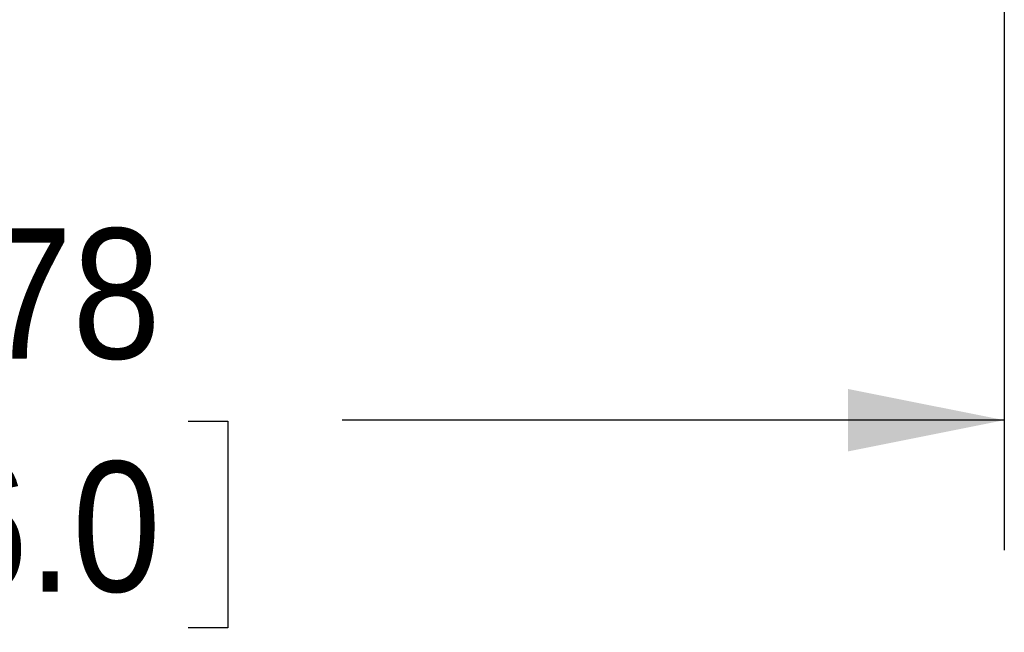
# Model space of a CAD drawing. Header units: inches. Extents: x 0 to 22, y 0 to 17.
# Tile 14 of 33: x 4.5 to 6.4, y 9.7 to 10.9. Entities that reach past the tile are written whole.
import ezdxf

# ---------------------------------------------------------------- set-up
doc = ezdxf.new("R2010")
doc.units = ezdxf.units.IN
doc.header["$LTSCALE"] = 2
doc.header["$MEASUREMENT"] = 0
doc.linetypes.add('SLD-Solid', pattern=[0])
doc.layers.add('DIMENSIONS', color=140, linetype='SLD-Solid', lineweight=25)
doc.styles.add('SLDTEXTSTYLE0', font='GOTHIC.TTF', dxfattribs={"width": 0.913})
doc.dimstyles.new('SLDDIMSTYLE0', dxfattribs={"dimtxt": 0.25, "dimasz": 0.3, "dimexe": 0, "dimexo": 0.0625, "dimgap": 0.0625, "dimtad": 0, "dimtih": 1, "dimtoh": 1, "dimrnd": 1e-09, "dimzin": 12, "dimdsep": 46, "dimtxsty": 'SLDTEXTSTYLE0', "dimsah": 1, "dimcen": 0.09, "dimadec": 0, "dimazin": 3, "dimtfac": 1, "dimtofl": 0, "dimtmove": 0, "dimatfit": 3, "dimfxl": 0, "dimfrac": 2, "dimtolj": 1, "dimtzin": 12, "dimarcsym": 0})

# ---------------------------------------------------------------- blocks, each defined once
blk = doc.blocks.new('_D_6')
at = {"layer": 'DIMENSIONS'}
for p, q in [((2.5863, 11.0431), (2.5863, 9.8438)), ((6.3658, 11.0431), (6.3658, 9.8438)), ((2.5863, 10.0938), (3.8574, 10.0938)), ((4.1528, 10.0919), (4.0767, 10.0919)), ((4.0767, 10.0919), (4.0767, 9.6951)), ((4.7993, 10.0919), (4.8755, 10.0919)), ((4.8755, 10.0919), (4.8755, 9.6951)), ((6.3658, 10.0938), (5.0947, 10.0938)), ((4.0767, 9.6951), (4.1528, 9.6951)), ((4.8755, 9.6951), (4.7993, 9.6951))]:
    blk.add_line(p, q, dxfattribs=at)
for points in [[(2.5863, 10.0938), (2.8863, 10.0338), (2.8863, 10.1538)], [(6.3658, 10.0938), (6.0658, 10.1538), (6.0658, 10.0338)]]:
    blk.add_solid(points, dxfattribs=at)
at = {"layer": 'DIMENSIONS', "char_height": 0.25, "attachment_point": 1, "style": 'SLDTEXTSTYLE0'}
for s, insert in [('3.78', (4.1528, 10.4621)), ('96.0', (4.1528, 10.0144))]:
    blk.add_mtext(s, dxfattribs=dict(at, insert=insert))

msp = doc.modelspace()

# ---------------------------------------------------------------- dimensions: what is measured, and where the dimension line sits
at = {"layer": 'DIMENSIONS'}
dim = msp.add_linear_dim(base=(2.5863, 10.0938), p1=(6.3658, 11.1431), p2=(2.5863, 11.1431), dimstyle='SLDDIMSTYLE0', dxfattribs=at)
dim.commit()
dim.dimension.update_dxf_attribs({"geometry": '_D_6', "text_midpoint": (4.4761, 10.0938), "dimtype": 160})

doc.saveas('drawing.dxf')
